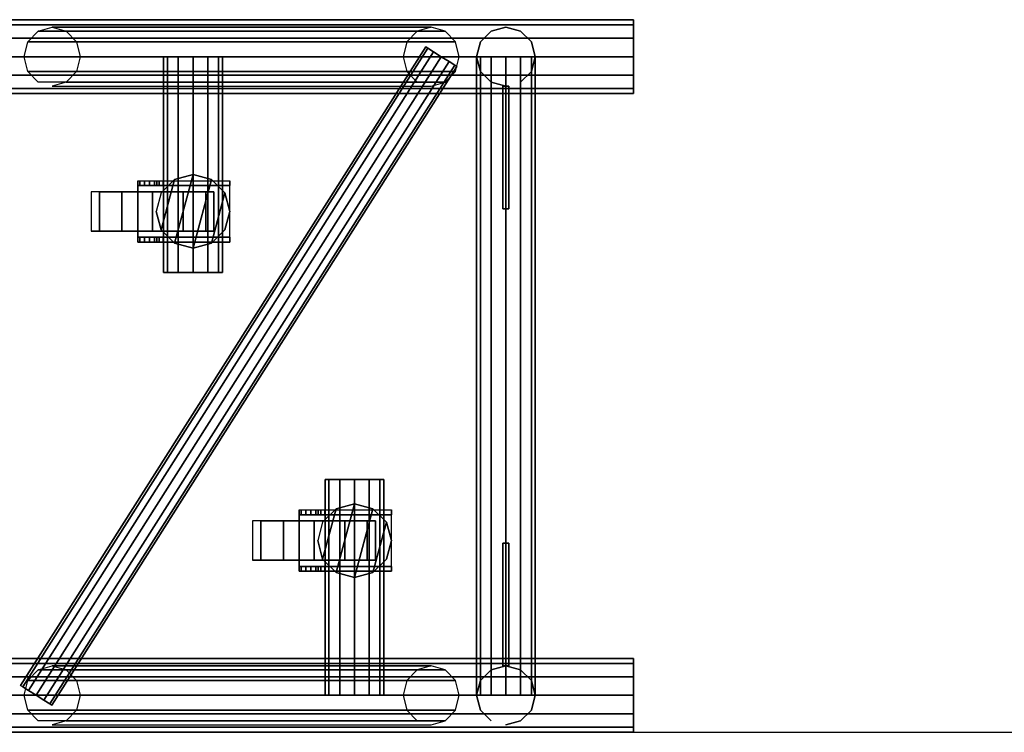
# Model space of a CAD drawing. Extents: x -2444 to 5304, y -300 to 7923.
# Tile 12 of 12: x -1300 to -498, y 5700 to 6280. Entities that reach past the tile are written whole.
import ezdxf

# ---------------------------------------------------------------- set-up
doc = ezdxf.new("R2010")
doc.units = 0
doc.header["$MEASUREMENT"] = 0
for name, color, linetype in [('001-TRUSS-SNAPS', 7, 'Continuous'), ('002-TRUSS-WIRE_DIK', 7, 'Continuous'), ('003-TRUSS-WIRE-DUN', 7, 'Continuous'), ('004-TRUSS-BUIS', 7, 'Continuous'), ('005-TEKST', 7, 'Continuous')]:
    doc.layers.add(name, color=color, linetype=linetype)

# ---------------------------------------------------------------- blocks, each defined once
blk = doc.blocks.new('B100RV-L100-3D')
at = {"layer": '001-TRUSS-SNAPS', "color": 1, "linetype": 'Continuous'}
for centre in [(1000, 580), (1000, 0)]:
    blk.add_circle(centre, 0.1, dxfattribs=at)
at = {"layer": '002-TRUSS-WIRE_DIK', "color": 143, "linetype": 'Continuous'}
for p, q in [((0, 550, 1107), (1000, 550, 1107)), ((0, 550, 157), (1000, 550, 157)), ((526.51, 550, 1107), (835.18, 550, 157)), ((641.19, 550, 157), (641.19, 374.29, 157)), ((896, 30, 157), (896, 550, 157)), ((896, 550, 157), (896, 550, 1107)), ((896, 550, 1107), (896, 30, 1107)), ((772.69, 30, 157), (772.69, 205.71, 157)), ((0, 30, 1107), (1000, 30, 1107)), ((0, 30, 157), (1000, 30, 157)), ((526.51, 30, 1107), (835.18, 30, 157)), ((896, 30, 1107), (896, 30, 157)), ((896, 30, 1107), (896, 30, 157))]:
    blk.add_line(p, q, dxfattribs=at)
at = {"layer": '003-TRUSS-WIRE-DUN', "color": 142, "linetype": 'Continuous'}
for p, q in [((513.45, 30, 157), (843.4, 550, 157)), ((843.4, 550, 1107), (513.45, 30, 1107))]:
    blk.add_line(p, q, dxfattribs=at)
at = {"layer": '004-TRUSS-BUIS', "color": 9, "linetype": 'Continuous', "invisible_edges": 5}
for points in [[(1000, 575.98, 1092), (1000, 580, 1107), (1000, 524.02, 1122), (1000, 520, 1107)], [(1000, 580, 1107), (1000, 575.98, 1122), (1000, 535, 1132.98), (1000, 524.02, 1122)], [(1000, 575.98, 142), (1000, 580, 157), (1000, 524.02, 172), (1000, 520, 157)], [(1000, 580, 157), (1000, 575.98, 172), (1000, 535, 182.98), (1000, 524.02, 172)], [(1000, 565, 1081.02), (1000, 575.98, 1092), (1000, 520, 1107), (1000, 524.02, 1092)], [(1000, 575.98, 1122), (1000, 565, 1132.98), (1000, 550, 1137), (1000, 535, 1132.98)], [(1000, 565, 131.02), (1000, 575.98, 142), (1000, 520, 157), (1000, 524.02, 142)], [(1000, 575.98, 172), (1000, 565, 182.98), (1000, 550, 187), (1000, 535, 182.98)], [(1000, 550, 1077), (1000, 565, 1081.02), (1000, 524.02, 1092), (1000, 535, 1081.02)], [(1000, 550, 127), (1000, 565, 131.02), (1000, 524.02, 142), (1000, 535, 131.02)], [(653.19, 550, 136.22), (661.97, 550, 145), (617.19, 550, 157), (620.4, 550, 145)], [(661.97, 550, 145), (665.19, 550, 157), (620.4, 550, 169), (617.19, 550, 157)], [(641.19, 550, 133), (653.19, 550, 136.22), (620.4, 550, 145), (629.19, 550, 136.22)], [(665.19, 550, 157), (661.97, 550, 169), (629.19, 550, 177.78), (620.4, 550, 169)], [(661.97, 550, 169), (653.19, 550, 177.78), (641.19, 550, 181), (629.19, 550, 177.78)], [(653.19, 374.29, 136.22), (661.97, 374.29, 145), (617.19, 374.29, 157), (620.4, 374.29, 145)], [(661.97, 374.29, 145), (665.19, 374.29, 157), (620.4, 374.29, 169), (617.19, 374.29, 157)], [(641.19, 374.29, 133), (653.19, 374.29, 136.22), (620.4, 374.29, 145), (629.19, 374.29, 136.22)], [(665.19, 374.29, 157), (661.97, 374.29, 169), (629.19, 374.29, 177.78), (620.4, 374.29, 169)], [(661.97, 374.29, 169), (653.19, 374.29, 177.78), (641.19, 374.29, 181), (629.19, 374.29, 177.78)], [(751.9, 205.71, 145), (748.69, 205.71, 157), (793.47, 205.71, 169), (796.69, 205.71, 157)], [(748.69, 205.71, 157), (751.9, 205.71, 169), (784.69, 205.71, 177.78), (793.47, 205.71, 169)], [(760.69, 205.71, 136.22), (751.9, 205.71, 145), (796.69, 205.71, 157), (793.47, 205.71, 145)], [(751.9, 205.71, 169), (760.69, 205.71, 177.78), (772.69, 205.71, 181), (784.69, 205.71, 177.78)], [(772.69, 205.71, 133), (760.69, 205.71, 136.22), (793.47, 205.71, 145), (784.69, 205.71, 136.22)], [(1000, 55.98, 142), (1000, 60, 157), (1000, 4.02, 172), (1000, 0, 157)], [(1000, 60, 157), (1000, 55.98, 172), (1000, 15, 182.98), (1000, 4.02, 172)], [(1000, 55.98, 1092), (1000, 60, 1107), (1000, 4.02, 1122), (1000, 0, 1107)], [(1000, 60, 1107), (1000, 55.98, 1122), (1000, 15, 1132.98), (1000, 4.02, 1122)], [(1000, 45, 131.02), (1000, 55.98, 142), (1000, 0, 157), (1000, 4.02, 142)], [(1000, 55.98, 172), (1000, 45, 182.98), (1000, 30, 187), (1000, 15, 182.98)], [(1000, 45, 1081.02), (1000, 55.98, 1092), (1000, 0, 1107), (1000, 4.02, 1092)], [(1000, 55.98, 1122), (1000, 45, 1132.98), (1000, 30, 1137), (1000, 15, 1132.98)], [(1000, 30, 127), (1000, 45, 131.02), (1000, 4.02, 142), (1000, 15, 131.02)], [(1000, 30, 1077), (1000, 45, 1081.02), (1000, 4.02, 1092), (1000, 15, 1081.02)], [(751.9, 30, 145), (748.69, 30, 157), (793.47, 30, 169), (796.69, 30, 157)], [(748.69, 30, 157), (751.9, 30, 169), (784.69, 30, 177.78), (793.47, 30, 169)], [(760.69, 30, 136.22), (751.9, 30, 145), (796.69, 30, 157), (793.47, 30, 145)], [(751.9, 30, 169), (760.69, 30, 177.78), (772.69, 30, 181), (784.69, 30, 177.78)], [(772.69, 30, 133), (760.69, 30, 136.22), (793.47, 30, 145), (784.69, 30, 136.22)]]:
    blk.add_3dface(points, dxfattribs=at)
at = {"layer": '004-TRUSS-BUIS', "color": 8, "linetype": 'Continuous', "invisible_edges": 5}
for points in [[(611.21, 424.02, 118), (615.23, 409.02, 118), (626.21, 450, 118), (615.23, 439.02, 118)], [(611.21, 424.02, 141), (615.23, 409.02, 141), (626.21, 450, 141), (615.23, 439.02, 141)], [(615.23, 409.02, 118), (626.21, 398.04, 118), (641.21, 454.02, 118), (626.21, 450, 118)], [(615.23, 409.02, 141), (626.21, 398.04, 141), (641.21, 454.02, 141), (626.21, 450, 141)], [(626.21, 398.04, 118), (641.21, 394.02, 118), (656.21, 450, 118), (641.21, 454.02, 118)], [(626.21, 398.04, 141), (641.21, 394.02, 141), (656.21, 450, 141), (641.21, 454.02, 141)], [(641.21, 394.02, 118), (656.21, 398.04, 118), (667.19, 439.02, 118), (656.21, 450, 118)], [(641.21, 394.02, 141), (656.21, 398.04, 141), (667.19, 439.02, 141), (656.21, 450, 141)], [(671.21, 449.02, 118), (596.21, 449.02, 118), (596.21, 449.02, 108), (671.21, 449.02, 108)], [(671.21, 449.02, 108), (596.21, 449.02, 108), (596.21, 449.02, 50), (623.68, 449.02, 50)], [(623.68, 449.02, 50), (596.21, 449.02, 50), (597.83, 449.02, 43.97), (618.74, 449.02, 43.97)], [(671.21, 445.02, 118), (596.21, 445.02, 118), (596.21, 445.02, 108), (671.21, 445.02, 108)], [(671.21, 445.02, 108), (596.21, 445.02, 108), (596.21, 445.02, 50), (623.68, 445.02, 50)], [(623.68, 445.02, 50), (596.21, 445.02, 50), (597.83, 445.02, 43.97), (618.74, 445.02, 43.97)], [(671.21, 445.02, 114), (596.21, 445.02, 114), (596.21, 403.02, 114), (671.21, 403.02, 114)], [(671.21, 445.02, 118), (596.21, 445.02, 118), (596.21, 403.02, 118), (671.21, 403.02, 118)], [(618.74, 449.02, 43.97), (597.83, 449.02, 43.97), (599.91, 449.02, 41.76), (616.93, 449.02, 41.76)], [(618.74, 445.02, 43.97), (597.83, 445.02, 43.97), (599.91, 445.02, 41.76), (616.93, 445.02, 41.76)], [(616.93, 449.02, 41.76), (599.91, 449.02, 41.76), (601.54, 449.02, 40.02), (614.62, 449.02, 40.02)], [(616.93, 445.02, 41.76), (599.91, 445.02, 41.76), (601.54, 445.02, 40.02), (614.62, 445.02, 40.02)], [(614.62, 449.02, 40.02), (601.54, 449.02, 40.02), (603.22, 449.02, 39.32), (613.67, 449.02, 39.32)], [(614.62, 445.02, 40.02), (601.54, 445.02, 40.02), (603.22, 445.02, 39.32), (613.67, 445.02, 39.32)], [(613.67, 449.02, 39.32), (603.22, 449.02, 39.32), (604.66, 449.02, 38.7), (611.69, 449.02, 38.7)], [(613.67, 445.02, 39.32), (603.22, 445.02, 39.32), (604.66, 445.02, 38.7), (611.69, 445.02, 38.7)], [(611.69, 449.02, 38.7), (604.66, 449.02, 38.7), (605.71, 449.02, 38.26), (610.25, 449.02, 38.26)], [(611.69, 445.02, 38.7), (604.66, 445.02, 38.7), (605.71, 445.02, 38.26), (610.25, 445.02, 38.26)], [(610.25, 449.02, 38.26), (605.71, 449.02, 38.26), (609.7, 449.02, 38.09)], [(610.25, 445.02, 38.26), (605.71, 445.02, 38.26), (609.7, 445.02, 38.09)], [(656.21, 398.04, 118), (667.19, 409.02, 118), (671.21, 424.02, 118), (667.19, 439.02, 118)], [(656.21, 398.04, 141), (667.19, 409.02, 141), (671.21, 424.02, 141), (667.19, 439.02, 141)], [(671.21, 403.02, 118), (596.21, 403.02, 118), (596.21, 403.02, 108), (671.21, 403.02, 108)], [(671.21, 403.02, 108), (596.21, 403.02, 108), (596.21, 403.02, 50), (623.68, 403.02, 50)], [(623.68, 403.02, 50), (596.21, 403.02, 50), (597.83, 403.02, 43.97), (618.74, 403.02, 43.97)], [(618.74, 403.02, 43.97), (597.83, 403.02, 43.97), (599.91, 403.02, 41.76), (616.93, 403.02, 41.76)], [(616.93, 403.02, 41.76), (599.91, 403.02, 41.76), (601.54, 403.02, 40.02), (614.62, 403.02, 40.02)], [(614.62, 403.02, 40.02), (601.54, 403.02, 40.02), (603.22, 403.02, 39.32), (613.67, 403.02, 39.32)], [(613.67, 403.02, 39.32), (603.22, 403.02, 39.32), (604.66, 403.02, 38.7), (611.69, 403.02, 38.7)], [(611.69, 403.02, 38.7), (604.66, 403.02, 38.7), (605.71, 403.02, 38.26), (610.25, 403.02, 38.26)], [(610.25, 403.02, 38.26), (605.71, 403.02, 38.26), (609.7, 403.02, 38.09)], [(671.21, 399.02, 118), (596.21, 399.02, 118), (596.21, 399.02, 108), (671.21, 399.02, 108)], [(671.21, 399.02, 108), (596.21, 399.02, 108), (596.21, 399.02, 50), (623.68, 399.02, 50)], [(623.68, 399.02, 50), (596.21, 399.02, 50), (597.83, 399.02, 43.97), (618.74, 399.02, 43.97)], [(618.74, 399.02, 43.97), (597.83, 399.02, 43.97), (599.91, 399.02, 41.76), (616.93, 399.02, 41.76)], [(616.93, 399.02, 41.76), (599.91, 399.02, 41.76), (601.54, 399.02, 40.02), (614.62, 399.02, 40.02)], [(614.62, 399.02, 40.02), (601.54, 399.02, 40.02), (603.22, 399.02, 39.32), (613.67, 399.02, 39.32)], [(613.67, 399.02, 39.32), (603.22, 399.02, 39.32), (604.66, 399.02, 38.7), (611.69, 399.02, 38.7)], [(611.69, 399.02, 38.7), (604.66, 399.02, 38.7), (605.71, 399.02, 38.26), (610.25, 399.02, 38.26)], [(610.25, 399.02, 38.26), (605.71, 399.02, 38.26), (609.7, 399.02, 38.09)], [(746.77, 141, 118), (757.75, 130.02, 118), (772.75, 186, 118), (757.75, 181.98, 118)], [(746.77, 141, 141), (757.75, 130.02, 141), (772.75, 186, 141), (757.75, 181.98, 141)], [(757.75, 130.02, 118), (772.75, 126, 118), (787.75, 181.98, 118), (772.75, 186, 118)], [(757.75, 130.02, 141), (772.75, 126, 141), (787.75, 181.98, 141), (772.75, 186, 141)], [(802.75, 181, 118), (727.75, 181, 118), (727.75, 181, 108), (802.75, 181, 108)], [(802.75, 181, 108), (727.75, 181, 108), (727.75, 181, 50), (755.23, 181, 50)], [(755.23, 181, 50), (727.75, 181, 50), (729.38, 181, 43.97), (750.28, 181, 43.97)], [(802.75, 177, 118), (727.75, 177, 118), (727.75, 177, 108), (802.75, 177, 108)], [(802.75, 177, 108), (727.75, 177, 108), (727.75, 177, 50), (755.23, 177, 50)], [(755.23, 177, 50), (727.75, 177, 50), (729.38, 177, 43.97), (750.28, 177, 43.97)], [(802.75, 177, 114), (727.75, 177, 114), (727.75, 135, 114), (802.75, 135, 114)], [(802.75, 177, 118), (727.75, 177, 118), (727.75, 135, 118), (802.75, 135, 118)], [(750.28, 181, 43.97), (729.38, 181, 43.97), (731.45, 181, 41.76), (748.48, 181, 41.76)], [(750.28, 177, 43.97), (729.38, 177, 43.97), (731.45, 177, 41.76), (748.48, 177, 41.76)], [(748.48, 181, 41.76), (731.45, 181, 41.76), (733.08, 181, 40.02), (746.16, 181, 40.02)], [(748.48, 177, 41.76), (731.45, 177, 41.76), (733.08, 177, 40.02), (746.16, 177, 40.02)], [(746.16, 181, 40.02), (733.08, 181, 40.02), (734.76, 181, 39.32), (745.22, 181, 39.32)], [(746.16, 177, 40.02), (733.08, 177, 40.02), (734.76, 177, 39.32), (745.22, 177, 39.32)], [(745.22, 181, 39.32), (734.76, 181, 39.32), (736.21, 181, 38.7), (743.23, 181, 38.7)], [(745.22, 177, 39.32), (734.76, 177, 39.32), (736.21, 177, 38.7), (743.23, 177, 38.7)], [(743.23, 181, 38.7), (736.21, 181, 38.7), (737.25, 181, 38.26), (741.79, 181, 38.26)], [(743.23, 177, 38.7), (736.21, 177, 38.7), (737.25, 177, 38.26), (741.79, 177, 38.26)], [(741.79, 181, 38.26), (737.25, 181, 38.26), (741.24, 181, 38.09)], [(741.79, 177, 38.26), (737.25, 177, 38.26), (741.24, 177, 38.09)], [(742.75, 156, 118), (746.77, 141, 118), (757.75, 181.98, 118), (746.77, 171, 118)], [(742.75, 156, 141), (746.77, 141, 141), (757.75, 181.98, 141), (746.77, 171, 141)], [(772.75, 126, 118), (787.75, 130.02, 118), (798.73, 171, 118), (787.75, 181.98, 118)], [(772.75, 126, 141), (787.75, 130.02, 141), (798.73, 171, 141), (787.75, 181.98, 141)], [(787.75, 130.02, 118), (798.73, 141, 118), (802.75, 156, 118), (798.73, 171, 118)], [(787.75, 130.02, 141), (798.73, 141, 141), (802.75, 156, 141), (798.73, 171, 141)], [(802.75, 135, 118), (727.75, 135, 118), (727.75, 135, 108), (802.75, 135, 108)], [(802.75, 135, 108), (727.75, 135, 108), (727.75, 135, 50), (755.23, 135, 50)], [(755.23, 135, 50), (727.75, 135, 50), (729.38, 135, 43.97), (750.28, 135, 43.97)], [(802.75, 131, 118), (727.75, 131, 118), (727.75, 131, 108), (802.75, 131, 108)], [(802.75, 131, 108), (727.75, 131, 108), (727.75, 131, 50), (755.23, 131, 50)], [(755.23, 131, 50), (727.75, 131, 50), (729.38, 131, 43.97), (750.28, 131, 43.97)], [(750.28, 135, 43.97), (729.38, 135, 43.97), (731.45, 135, 41.76), (748.48, 135, 41.76)], [(750.28, 131, 43.97), (729.38, 131, 43.97), (731.45, 131, 41.76), (748.48, 131, 41.76)], [(748.48, 135, 41.76), (731.45, 135, 41.76), (733.08, 135, 40.02), (746.16, 135, 40.02)], [(748.48, 131, 41.76), (731.45, 131, 41.76), (733.08, 131, 40.02), (746.16, 131, 40.02)], [(746.16, 135, 40.02), (733.08, 135, 40.02), (734.76, 135, 39.32), (745.22, 135, 39.32)], [(746.16, 131, 40.02), (733.08, 131, 40.02), (734.76, 131, 39.32), (745.22, 131, 39.32)], [(745.22, 135, 39.32), (734.76, 135, 39.32), (736.21, 135, 38.7), (743.23, 135, 38.7)], [(745.22, 131, 39.32), (734.76, 131, 39.32), (736.21, 131, 38.7), (743.23, 131, 38.7)], [(743.23, 135, 38.7), (736.21, 135, 38.7), (737.25, 135, 38.26), (741.79, 135, 38.26)], [(743.23, 131, 38.7), (736.21, 131, 38.7), (737.25, 131, 38.26), (741.79, 131, 38.26)], [(741.79, 135, 38.26), (737.25, 135, 38.26), (741.24, 135, 38.09)], [(741.79, 131, 38.26), (737.25, 131, 38.26), (741.24, 131, 38.09)]]:
    blk.add_3dface(points, dxfattribs=at)
at = {"layer": '004-TRUSS-BUIS', "color": 174, "linetype": 'Continuous', "invisible_edges": 5}
for points in [[(558.21, 440.02, 50), (564.91, 440.02, 75), (583.21, 440.02, 6.7), (564.91, 440.02, 25)], [(564.91, 440.02, 75), (583.21, 440.02, 93.3), (608.21, 440.02, 0), (583.21, 440.02, 6.7)], [(583.21, 440.02, 93.3), (608.21, 440.02, 100), (633.21, 440.02, 6.7), (608.21, 440.02, 0)], [(608.21, 440.02, 100), (633.21, 440.02, 93.3), (651.51, 440.02, 25), (633.21, 440.02, 6.7)], [(633.21, 440.02, 93.3), (651.51, 440.02, 75), (658.21, 440.02, 50), (651.51, 440.02, 25)], [(558.21, 408.02, 50), (564.91, 408.02, 75), (583.21, 408.02, 6.7), (564.91, 408.02, 25)], [(564.91, 408.02, 75), (583.21, 408.02, 93.3), (608.21, 408.02, 0), (583.21, 408.02, 6.7)], [(583.21, 408.02, 93.3), (608.21, 408.02, 100), (633.21, 408.02, 6.7), (608.21, 408.02, 0)], [(608.21, 408.02, 100), (633.21, 408.02, 93.3), (651.51, 408.02, 25), (633.21, 408.02, 6.7)], [(633.21, 408.02, 93.3), (651.51, 408.02, 75), (658.21, 408.02, 50), (651.51, 408.02, 25)], [(689.75, 172, 50), (696.45, 172, 75), (714.75, 172, 6.7), (696.45, 172, 25)], [(696.45, 172, 75), (714.75, 172, 93.3), (739.75, 172, 0), (714.75, 172, 6.7)], [(714.75, 172, 93.3), (739.75, 172, 100), (764.75, 172, 6.7), (739.75, 172, 0)], [(739.75, 172, 100), (764.75, 172, 93.3), (783.05, 172, 25), (764.75, 172, 6.7)], [(764.75, 172, 93.3), (783.05, 172, 75), (789.75, 172, 50), (783.05, 172, 25)], [(689.75, 140, 50), (696.45, 140, 75), (714.75, 140, 6.7), (696.45, 140, 25)], [(696.45, 140, 75), (714.75, 140, 93.3), (739.75, 140, 0), (714.75, 140, 6.7)], [(714.75, 140, 93.3), (739.75, 140, 100), (764.75, 140, 6.7), (739.75, 140, 0)], [(739.75, 140, 100), (764.75, 140, 93.3), (783.05, 140, 25), (764.75, 140, 6.7)], [(764.75, 140, 93.3), (783.05, 140, 75), (789.75, 140, 50), (783.05, 140, 25)]]:
    blk.add_3dface(points, dxfattribs=at)
at = {"layer": '004-TRUSS-BUIS', "color": 9, "linetype": 'Continuous'}
mesh = blk.add_polymesh((2, 12), dxfattribs=dict(at, n_close=True))
for k, corner in enumerate([(0, 550, 1077), (0, 565, 1081.02), (0, 575.98, 1092), (0, 580, 1107), (0, 575.98, 1122), (0, 565, 1132.98), (0, 550, 1137), (0, 535, 1132.98), (0, 524.02, 1122), (0, 520, 1107), (0, 524.02, 1092), (0, 535, 1081.02), (1000, 550, 1077), (1000, 565, 1081.02), (1000, 575.98, 1092), (1000, 580, 1107), (1000, 575.98, 1122), (1000, 565, 1132.98), (1000, 550, 1137), (1000, 535, 1132.98), (1000, 524.02, 1122), (1000, 520, 1107), (1000, 524.02, 1092), (1000, 535, 1081.02)]):
    mesh.set_mesh_vertex(divmod(k, 12), corner)
mesh = blk.add_polymesh((2, 12), dxfattribs=dict(at, n_close=True))
for k, corner in enumerate([(0, 550, 127), (0, 565, 131.02), (0, 575.98, 142), (0, 580, 157), (0, 575.98, 172), (0, 565, 182.98), (0, 550, 187), (0, 535, 182.98), (0, 524.02, 172), (0, 520, 157), (0, 524.02, 142), (0, 535, 131.02), (1000, 550, 127), (1000, 565, 131.02), (1000, 575.98, 142), (1000, 580, 157), (1000, 575.98, 172), (1000, 565, 182.98), (1000, 550, 187), (1000, 535, 182.98), (1000, 524.02, 172), (1000, 520, 157), (1000, 524.02, 142), (1000, 535, 131.02)]):
    mesh.set_mesh_vertex(divmod(k, 12), corner)
mesh = blk.add_polymesh((12, 2), dxfattribs=dict(at, m_close=True))
for k, corner in enumerate([(526.51, 526, 1107), (835.18, 526, 157), (537.92, 529.22, 1110.71), (846.6, 529.22, 160.71), (546.28, 538, 1113.42), (854.95, 538, 163.42), (549.33, 550, 1114.42), (858.01, 550, 164.42), (546.28, 562, 1113.42), (854.95, 562, 163.42), (537.92, 570.78, 1110.71), (846.6, 570.78, 160.71), (526.51, 574, 1107), (835.18, 574, 157), (515.1, 570.78, 1103.29), (823.77, 570.78, 153.29), (506.74, 562, 1100.58), (815.41, 562, 150.58), (503.68, 550, 1099.58), (812.36, 550, 149.58), (506.74, 538, 1100.58), (815.41, 538, 150.58), (515.1, 529.22, 1103.29), (823.77, 529.22, 153.29)]):
    mesh.set_mesh_vertex(divmod(k, 2), corner)
mesh = blk.add_polymesh((12, 2), dxfattribs=dict(at, m_close=True))
for k, corner in enumerate([(896, 526, 157), (896, 526, 1107), (884, 529.22, 157), (884, 529.22, 1107), (875.22, 538, 157), (875.22, 538, 1107), (872, 550, 157), (872, 550, 1107), (875.22, 562, 157), (875.22, 562, 1107), (884, 570.78, 157), (884, 570.78, 1107), (896, 574, 157), (896, 574, 1107), (908, 570.78, 157), (908, 570.78, 1107), (916.78, 562, 157), (916.78, 562, 1107), (920, 550, 157), (920, 550, 1107), (916.78, 538, 157), (916.78, 538, 1107), (908, 529.22, 157), (908, 529.22, 1107)]):
    mesh.set_mesh_vertex(divmod(k, 2), corner)
mesh = blk.add_polymesh((12, 2), dxfattribs=dict(at, m_close=True))
for k, corner in enumerate([(526.12, 21.96, 157), (856.07, 541.96, 157), (524.42, 23.04, 164.5), (854.37, 543.04, 164.5), (519.78, 25.98, 169.99), (849.73, 545.98, 169.99), (513.45, 30, 172), (843.4, 550, 172), (507.12, 34.02, 169.99), (837.07, 554.02, 169.99), (502.48, 36.96, 164.5), (832.43, 556.96, 164.5), (500.79, 38.04, 157), (830.74, 558.04, 157), (502.48, 36.96, 149.5), (832.43, 556.96, 149.5), (507.12, 34.02, 144.01), (837.07, 554.02, 144.01), (513.45, 30, 142), (843.4, 550, 142), (519.78, 25.98, 144.01), (849.73, 545.98, 144.01), (524.42, 23.04, 149.5), (854.37, 543.04, 149.5)]):
    mesh.set_mesh_vertex(divmod(k, 2), corner)
mesh = blk.add_polymesh((12, 2), dxfattribs=dict(at, m_close=True))
for k, corner in enumerate([(830.74, 558.04, 1107), (500.79, 38.04, 1107), (832.43, 556.96, 1114.5), (502.48, 36.96, 1114.5), (837.07, 554.02, 1119.99), (507.12, 34.02, 1119.99), (843.4, 550, 1122), (513.45, 30, 1122), (849.73, 545.98, 1119.99), (519.78, 25.98, 1119.99), (854.37, 543.04, 1114.5), (524.42, 23.04, 1114.5), (856.07, 541.96, 1107), (526.12, 21.96, 1107), (854.37, 543.04, 1099.5), (524.42, 23.04, 1099.5), (849.73, 545.98, 1094.01), (519.78, 25.98, 1094.01), (843.4, 550, 1092), (513.45, 30, 1092), (837.07, 554.02, 1094.01), (507.12, 34.02, 1094.01), (832.43, 556.96, 1099.5), (502.48, 36.96, 1099.5)]):
    mesh.set_mesh_vertex(divmod(k, 2), corner)
mesh = blk.add_polymesh((2, 12), dxfattribs=dict(at, n_close=True))
for k, corner in enumerate([(641.19, 550, 133), (653.19, 550, 136.22), (661.97, 550, 145), (665.19, 550, 157), (661.97, 550, 169), (653.19, 550, 177.78), (641.19, 550, 181), (629.19, 550, 177.78), (620.4, 550, 169), (617.19, 550, 157), (620.4, 550, 145), (629.19, 550, 136.22), (641.19, 374.29, 133), (653.19, 374.29, 136.22), (661.97, 374.29, 145), (665.19, 374.29, 157), (661.97, 374.29, 169), (653.19, 374.29, 177.78), (641.19, 374.29, 181), (629.19, 374.29, 177.78), (620.4, 374.29, 169), (617.19, 374.29, 157), (620.4, 374.29, 145), (629.19, 374.29, 136.22)]):
    mesh.set_mesh_vertex(divmod(k, 12), corner)
mesh = blk.add_polymesh((12, 2), dxfattribs=dict(at, m_close=True))
for k, corner in enumerate([(872, 550, 1107), (872, 30, 1107), (875.22, 550, 1119), (875.22, 30, 1119), (884, 550, 1127.78), (884, 30, 1127.78), (896, 550, 1131), (896, 30, 1131), (908, 550, 1127.78), (908, 30, 1127.78), (916.78, 550, 1119), (916.78, 30, 1119), (920, 550, 1107), (920, 30, 1107), (916.78, 550, 1095), (916.78, 30, 1095), (908, 550, 1086.22), (908, 30, 1086.22), (896, 550, 1083), (896, 30, 1083), (884, 550, 1086.22), (884, 30, 1086.22), (875.22, 550, 1095), (875.22, 30, 1095)]):
    mesh.set_mesh_vertex(divmod(k, 2), corner)
mesh = blk.add_polymesh((12, 2), dxfattribs=dict(at, m_close=True))
for k, corner in enumerate([(920, 30, 157), (920, 550, 157), (916.78, 30, 169), (916.78, 550, 169), (908, 30, 177.78), (908, 550, 177.78), (896, 30, 181), (896, 550, 181), (884, 30, 177.78), (884, 550, 177.78), (875.22, 30, 169), (875.22, 550, 169), (872, 30, 157), (872, 550, 157), (875.22, 30, 145), (875.22, 550, 145), (884, 30, 136.22), (884, 550, 136.22), (896, 30, 133), (896, 550, 133), (908, 30, 136.22), (908, 550, 136.22), (916.78, 30, 145), (916.78, 550, 145)]):
    mesh.set_mesh_vertex(divmod(k, 2), corner)
mesh = blk.add_polymesh((6, 3), dxfattribs=at)
for k, corner in enumerate([(893.5, 426, 181), (893.5, 426, 181), (893.5, 426, 181), (893.5, 526, 281), (893.5, 526, 181), (893.5, 526, 181), (898.5, 526, 281), (898.5, 526, 181), (893.5, 526, 181), (898.5, 426, 181), (898.5, 426, 181), (893.5, 426, 181), (898.5, 426, 181), (898.5, 426, 181), (893.5, 426, 181), (898.5, 526, 281), (898.5, 526, 281), (893.5, 526, 281)]):
    mesh.set_mesh_vertex(divmod(k, 3), corner)
mesh = blk.add_polymesh((6, 3), dxfattribs=at)
for k, corner in enumerate([(893.5, 426, 1083), (893.5, 426, 1083), (893.5, 426, 1083), (893.5, 526, 983), (893.5, 526, 1083), (893.5, 526, 1083), (898.5, 526, 983), (898.5, 526, 1083), (893.5, 526, 1083), (898.5, 426, 1083), (898.5, 426, 1083), (893.5, 426, 1083), (898.5, 426, 1083), (898.5, 426, 1083), (893.5, 426, 1083), (898.5, 526, 983), (898.5, 526, 983), (893.5, 526, 983)]):
    mesh.set_mesh_vertex(divmod(k, 3), corner)
at = {"layer": '004-TRUSS-BUIS', "color": 8, "linetype": 'Continuous'}
mesh = blk.add_polymesh((2, 12), dxfattribs=dict(at, n_close=True))
for k, corner in enumerate([(611.21, 424.02, 118), (615.23, 409.02, 118), (626.21, 398.04, 118), (641.21, 394.02, 118), (656.21, 398.04, 118), (667.19, 409.02, 118), (671.21, 424.02, 118), (667.19, 439.02, 118), (656.21, 450, 118), (641.21, 454.02, 118), (626.21, 450, 118), (615.23, 439.02, 118), (611.21, 424.02, 141), (615.23, 409.02, 141), (626.21, 398.04, 141), (641.21, 394.02, 141), (656.21, 398.04, 141), (667.19, 409.02, 141), (671.21, 424.02, 141), (667.19, 439.02, 141), (656.21, 450, 141), (641.21, 454.02, 141), (626.21, 450, 141), (615.23, 439.02, 141)]):
    mesh.set_mesh_vertex(divmod(k, 12), corner)
mesh = blk.add_polymesh((2, 11), dxfattribs=dict(at, n_close=True))
for k, corner in enumerate([(596.21, 449.02, 118), (596.21, 449.02, 50), (597.83, 449.02, 43.97), (601.54, 449.02, 40.02), (605.71, 449.02, 38.26), (609.7, 449.02, 38.09), (611.69, 449.02, 38.7), (613.67, 449.02, 39.32), (616.93, 449.02, 41.76), (671.21, 449.02, 108), (671.21, 449.02, 118), (596.21, 445.02, 118), (596.21, 445.02, 50), (597.83, 445.02, 43.97), (601.54, 445.02, 40.02), (605.71, 445.02, 38.26), (609.7, 445.02, 38.09), (611.69, 445.02, 38.7), (613.67, 445.02, 39.32), (616.93, 445.02, 41.76), (671.21, 445.02, 108), (671.21, 445.02, 118)]):
    mesh.set_mesh_vertex(divmod(k, 11), corner)
mesh = blk.add_polymesh((2, 4), dxfattribs=dict(at, n_close=True))
for k, corner in enumerate([(671.21, 445.02, 114), (596.21, 445.02, 114), (596.21, 403.02, 114), (671.21, 403.02, 114), (671.21, 445.02, 118), (596.21, 445.02, 118), (596.21, 403.02, 118), (671.21, 403.02, 118)]):
    mesh.set_mesh_vertex(divmod(k, 4), corner)
at = {"layer": '004-TRUSS-BUIS', "color": 174, "linetype": 'Continuous'}
mesh = blk.add_polymesh((2, 12), dxfattribs=dict(at, n_close=True))
for k, corner in enumerate([(558.21, 408.02, 50), (564.91, 408.02, 75), (583.21, 408.02, 93.3), (608.21, 408.02, 100), (633.21, 408.02, 93.3), (651.51, 408.02, 75), (658.21, 408.02, 50), (651.51, 408.02, 25), (633.21, 408.02, 6.7), (608.21, 408.02, 0), (583.21, 408.02, 6.7), (564.91, 408.02, 25), (558.21, 440.02, 50), (564.91, 440.02, 75), (583.21, 440.02, 93.3), (608.21, 440.02, 100), (633.21, 440.02, 93.3), (651.51, 440.02, 75), (658.21, 440.02, 50), (651.51, 440.02, 25), (633.21, 440.02, 6.7), (608.21, 440.02, 0), (583.21, 440.02, 6.7), (564.91, 440.02, 25)]):
    mesh.set_mesh_vertex(divmod(k, 12), corner)
at = {"layer": '004-TRUSS-BUIS', "color": 8, "linetype": 'Continuous'}
mesh = blk.add_polymesh((2, 11), dxfattribs=dict(at, n_close=True))
for k, corner in enumerate([(596.21, 403.02, 118), (596.21, 403.02, 50), (597.83, 403.02, 43.97), (601.54, 403.02, 40.02), (605.71, 403.02, 38.26), (609.7, 403.02, 38.09), (611.69, 403.02, 38.7), (613.67, 403.02, 39.32), (616.93, 403.02, 41.76), (671.21, 403.02, 108), (671.21, 403.02, 118), (596.21, 399.02, 118), (596.21, 399.02, 50), (597.83, 399.02, 43.97), (601.54, 399.02, 40.02), (605.71, 399.02, 38.26), (609.7, 399.02, 38.09), (611.69, 399.02, 38.7), (613.67, 399.02, 39.32), (616.93, 399.02, 41.76), (671.21, 399.02, 108), (671.21, 399.02, 118)]):
    mesh.set_mesh_vertex(divmod(k, 11), corner)
at = {"layer": '004-TRUSS-BUIS', "color": 9, "linetype": 'Continuous'}
mesh = blk.add_polymesh((2, 12), dxfattribs=dict(at, n_close=True))
for k, corner in enumerate([(772.69, 30, 133), (760.69, 30, 136.22), (751.9, 30, 145), (748.69, 30, 157), (751.9, 30, 169), (760.69, 30, 177.78), (772.69, 30, 181), (784.69, 30, 177.78), (793.47, 30, 169), (796.69, 30, 157), (793.47, 30, 145), (784.69, 30, 136.22), (772.69, 205.71, 133), (760.69, 205.71, 136.22), (751.9, 205.71, 145), (748.69, 205.71, 157), (751.9, 205.71, 169), (760.69, 205.71, 177.78), (772.69, 205.71, 181), (784.69, 205.71, 177.78), (793.47, 205.71, 169), (796.69, 205.71, 157), (793.47, 205.71, 145), (784.69, 205.71, 136.22)]):
    mesh.set_mesh_vertex(divmod(k, 12), corner)
at = {"layer": '004-TRUSS-BUIS', "color": 8, "linetype": 'Continuous'}
mesh = blk.add_polymesh((2, 12), dxfattribs=dict(at, n_close=True))
for k, corner in enumerate([(742.75, 156, 118), (746.77, 141, 118), (757.75, 130.02, 118), (772.75, 126, 118), (787.75, 130.02, 118), (798.73, 141, 118), (802.75, 156, 118), (798.73, 171, 118), (787.75, 181.98, 118), (772.75, 186, 118), (757.75, 181.98, 118), (746.77, 171, 118), (742.75, 156, 141), (746.77, 141, 141), (757.75, 130.02, 141), (772.75, 126, 141), (787.75, 130.02, 141), (798.73, 141, 141), (802.75, 156, 141), (798.73, 171, 141), (787.75, 181.98, 141), (772.75, 186, 141), (757.75, 181.98, 141), (746.77, 171, 141)]):
    mesh.set_mesh_vertex(divmod(k, 12), corner)
mesh = blk.add_polymesh((2, 11), dxfattribs=dict(at, n_close=True))
for k, corner in enumerate([(727.75, 181, 118), (727.75, 181, 50), (729.38, 181, 43.97), (733.08, 181, 40.02), (737.25, 181, 38.26), (741.24, 181, 38.09), (743.23, 181, 38.7), (745.22, 181, 39.32), (748.48, 181, 41.76), (802.75, 181, 108), (802.75, 181, 118), (727.75, 177, 118), (727.75, 177, 50), (729.38, 177, 43.97), (733.08, 177, 40.02), (737.25, 177, 38.26), (741.24, 177, 38.09), (743.23, 177, 38.7), (745.22, 177, 39.32), (748.48, 177, 41.76), (802.75, 177, 108), (802.75, 177, 118)]):
    mesh.set_mesh_vertex(divmod(k, 11), corner)
mesh = blk.add_polymesh((2, 4), dxfattribs=dict(at, n_close=True))
for k, corner in enumerate([(802.75, 177, 114), (727.75, 177, 114), (727.75, 135, 114), (802.75, 135, 114), (802.75, 177, 118), (727.75, 177, 118), (727.75, 135, 118), (802.75, 135, 118)]):
    mesh.set_mesh_vertex(divmod(k, 4), corner)
at = {"layer": '004-TRUSS-BUIS', "color": 174, "linetype": 'Continuous'}
mesh = blk.add_polymesh((2, 12), dxfattribs=dict(at, n_close=True))
for k, corner in enumerate([(689.75, 140, 50), (696.45, 140, 75), (714.75, 140, 93.3), (739.75, 140, 100), (764.75, 140, 93.3), (783.05, 140, 75), (789.75, 140, 50), (783.05, 140, 25), (764.75, 140, 6.7), (739.75, 140, 0), (714.75, 140, 6.7), (696.45, 140, 25), (689.75, 172, 50), (696.45, 172, 75), (714.75, 172, 93.3), (739.75, 172, 100), (764.75, 172, 93.3), (783.05, 172, 75), (789.75, 172, 50), (783.05, 172, 25), (764.75, 172, 6.7), (739.75, 172, 0), (714.75, 172, 6.7), (696.45, 172, 25)]):
    mesh.set_mesh_vertex(divmod(k, 12), corner)
at = {"layer": '004-TRUSS-BUIS', "color": 9, "linetype": 'Continuous'}
mesh = blk.add_polymesh((6, 3), dxfattribs=at)
for k, corner in enumerate([(893.5, 154, 181), (893.5, 154, 181), (893.5, 154, 181), (893.5, 54, 281), (893.5, 54, 181), (893.5, 54, 181), (898.5, 54, 281), (898.5, 54, 181), (893.5, 54, 181), (898.5, 154, 181), (898.5, 154, 181), (893.5, 154, 181), (898.5, 154, 181), (898.5, 154, 181), (893.5, 154, 181), (898.5, 54, 281), (898.5, 54, 281), (893.5, 54, 281)]):
    mesh.set_mesh_vertex(divmod(k, 3), corner)
mesh = blk.add_polymesh((6, 3), dxfattribs=at)
for k, corner in enumerate([(893.5, 154, 1083), (893.5, 154, 1083), (893.5, 154, 1083), (893.5, 54, 983), (893.5, 54, 1083), (893.5, 54, 1083), (898.5, 54, 983), (898.5, 54, 1083), (893.5, 54, 1083), (898.5, 154, 1083), (898.5, 154, 1083), (893.5, 154, 1083), (898.5, 154, 1083), (898.5, 154, 1083), (893.5, 154, 1083), (898.5, 54, 983), (898.5, 54, 983), (893.5, 54, 983)]):
    mesh.set_mesh_vertex(divmod(k, 3), corner)
at = {"layer": '004-TRUSS-BUIS', "color": 8, "linetype": 'Continuous'}
mesh = blk.add_polymesh((2, 11), dxfattribs=dict(at, n_close=True))
for k, corner in enumerate([(727.75, 135, 118), (727.75, 135, 50), (729.38, 135, 43.97), (733.08, 135, 40.02), (737.25, 135, 38.26), (741.24, 135, 38.09), (743.23, 135, 38.7), (745.22, 135, 39.32), (748.48, 135, 41.76), (802.75, 135, 108), (802.75, 135, 118), (727.75, 131, 118), (727.75, 131, 50), (729.38, 131, 43.97), (733.08, 131, 40.02), (737.25, 131, 38.26), (741.24, 131, 38.09), (743.23, 131, 38.7), (745.22, 131, 39.32), (748.48, 131, 41.76), (802.75, 131, 108), (802.75, 131, 118)]):
    mesh.set_mesh_vertex(divmod(k, 11), corner)
at = {"layer": '004-TRUSS-BUIS', "color": 9, "linetype": 'Continuous'}
mesh = blk.add_polymesh((2, 12), dxfattribs=dict(at, n_close=True))
for k, corner in enumerate([(0, 30, 127), (0, 45, 131.02), (0, 55.98, 142), (0, 60, 157), (0, 55.98, 172), (0, 45, 182.98), (0, 30, 187), (0, 15, 182.98), (0, 4.02, 172), (0, 0, 157), (0, 4.02, 142), (0, 15, 131.02), (1000, 30, 127), (1000, 45, 131.02), (1000, 55.98, 142), (1000, 60, 157), (1000, 55.98, 172), (1000, 45, 182.98), (1000, 30, 187), (1000, 15, 182.98), (1000, 4.02, 172), (1000, 0, 157), (1000, 4.02, 142), (1000, 15, 131.02)]):
    mesh.set_mesh_vertex(divmod(k, 12), corner)
mesh = blk.add_polymesh((2, 12), dxfattribs=dict(at, n_close=True))
for k, corner in enumerate([(0, 30, 1077), (0, 45, 1081.02), (0, 55.98, 1092), (0, 60, 1107), (0, 55.98, 1122), (0, 45, 1132.98), (0, 30, 1137), (0, 15, 1132.98), (0, 4.02, 1122), (0, 0, 1107), (0, 4.02, 1092), (0, 15, 1081.02), (1000, 30, 1077), (1000, 45, 1081.02), (1000, 55.98, 1092), (1000, 60, 1107), (1000, 55.98, 1122), (1000, 45, 1132.98), (1000, 30, 1137), (1000, 15, 1132.98), (1000, 4.02, 1122), (1000, 0, 1107), (1000, 4.02, 1092), (1000, 15, 1081.02)]):
    mesh.set_mesh_vertex(divmod(k, 12), corner)
mesh = blk.add_polymesh((12, 2), dxfattribs=dict(at, m_close=True))
for k, corner in enumerate([(526.51, 6, 1107), (835.18, 6, 157), (537.92, 9.22, 1110.71), (846.6, 9.22, 160.71), (546.28, 18, 1113.42), (854.95, 18, 163.42), (549.33, 30, 1114.42), (858.01, 30, 164.42), (546.28, 42, 1113.42), (854.95, 42, 163.42), (537.92, 50.78, 1110.71), (846.6, 50.78, 160.71), (526.51, 54, 1107), (835.18, 54, 157), (515.1, 50.78, 1103.29), (823.77, 50.78, 153.29), (506.74, 42, 1100.58), (815.41, 42, 150.58), (503.68, 30, 1099.58), (812.36, 30, 149.58), (506.74, 18, 1100.58), (815.41, 18, 150.58), (515.1, 9.22, 1103.29), (823.77, 9.22, 153.29)]):
    mesh.set_mesh_vertex(divmod(k, 2), corner)
mesh = blk.add_polymesh((12, 2), dxfattribs=dict(at, m_close=True))
for k, corner in enumerate([(896, 6, 1107), (896, 6, 157), (908, 9.22, 1107), (908, 9.22, 157), (916.78, 18, 1107), (916.78, 18, 157), (920, 30, 1107), (920, 30, 157), (916.78, 42, 1107), (916.78, 42, 157), (908, 50.78, 1107), (908, 50.78, 157), (896, 54, 1107), (896, 54, 157), (884, 50.78, 1107), (884, 50.78, 157), (875.22, 42, 1107), (875.22, 42, 157), (872, 30, 1107), (872, 30, 157), (875.22, 18, 1107), (875.22, 18, 157), (884, 9.22, 1107), (884, 9.22, 157)]):
    mesh.set_mesh_vertex(divmod(k, 2), corner)

msp = doc.modelspace()

# ---------------------------------------------------------------- linework, layer by layer
at = {"layer": '005-TEKST', "color": 181, "linetype": 'Continuous'}
msp.add_line((-1850, 5700), (5304.37, 5700), dxfattribs=at)

# ---------------------------------------------------------------- block references
at = {"linetype": 'Continuous'}
msp.add_blockref('B100RV-L100-3D', (-1799.9, 5700), dxfattribs=at)

doc.saveas('drawing.dxf')
